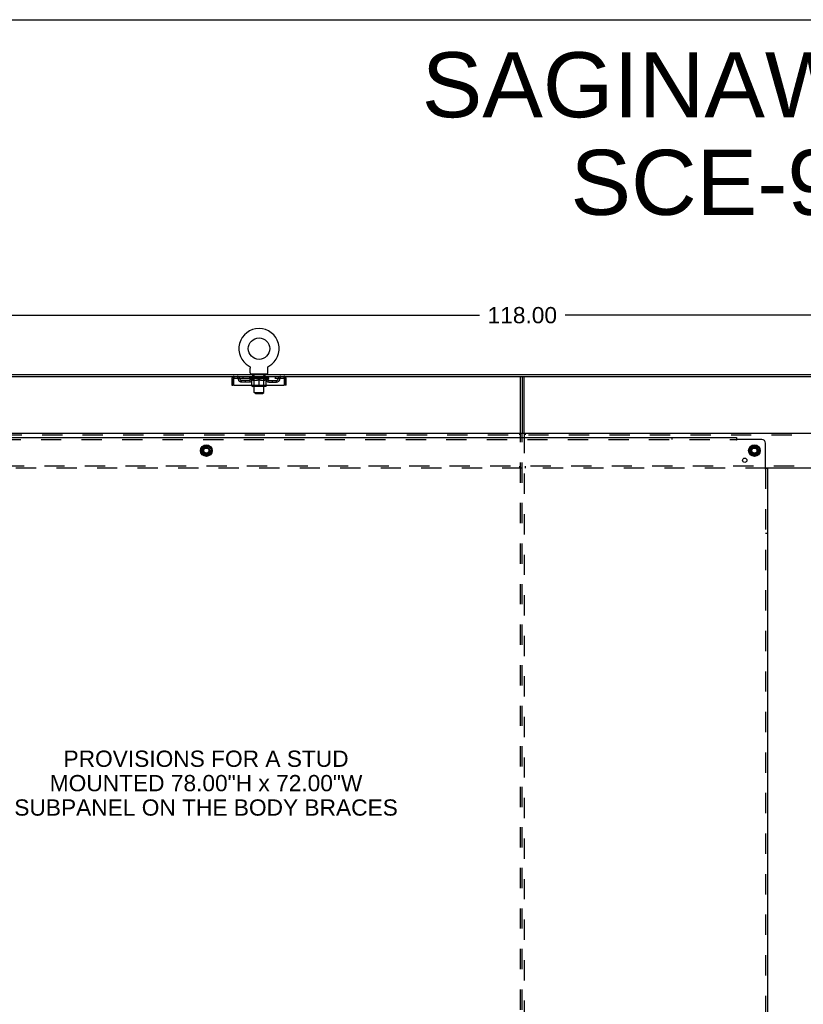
# Model space of a CAD drawing. Header units: inches. Extents: x 0 to 236, y 0 to 153.
# Tile 10 of 14: x 103 to 153, y 90 to 153. Entities that reach past the tile are written whole.
import ezdxf

# ---------------------------------------------------------------- set-up
doc = ezdxf.new("R2010")
doc.units = ezdxf.units.IN
doc.header["$LTSCALE"] = 12.986111
doc.header["$MEASUREMENT"] = 0
doc.linetypes.add('DOT', pattern=[0.2, 0.1, -0.1])
doc.linetypes.add('HIDDEN', pattern=[0.2, 0.1, -0.1])
doc.layers.get('0').update_dxf_attribs({"linetype": 'CONTINUOUS'})
for name, color, linetype in [('DEFAULT_2', 8, 'HIDDEN'), ('DIMENSIONS', 7, 'CONTINUOUS'), ('SUBPANELS', 7, 'CONTINUOUS')]:
    doc.layers.add(name, color=color, linetype=linetype)
doc.styles.get("Standard").update_dxf_attribs({"font": 'arial.ttf'})
doc.dimstyles.new('DIMSTYLE_1', dxfattribs={"dimtxt": 1.041667, "dimasz": 1.388889, "dimexe": 0.09, "dimexo": 0.07, "dimgap": 0.0375, "dimtad": 0, "dimtih": 1, "dimtoh": 1, "dimzin": 4, "dimdsep": 46, "dimtxsty": 'Standard', "dimblk": '_FILLED', "dimblk1": '_FILLED', "dimblk2": '_FILLED', "dimcen": 0.09, "dimadec": 3, "dimazin": 1, "dimtfac": 1, "dimtdec": 3, "dimtofl": 0, "dimtmove": 0, "dimatfit": 3, "dimldrblk": '_FILLED', "dimfxl": 0, "dimtolj": 1, "dimtzin": 4, "dimarcsym": 0})

# ---------------------------------------------------------------- blocks, each defined once
blk = doc.blocks.new('_FILLED')
at = {"color": 0, "linetype": 'ByBlock'}
blk.add_solid([(0, 0), (-1, 0.2), (-1, -0.2)], dxfattribs=at)
blk = doc.blocks.new('*D2')
at = {"layer": 'DIMENSIONS', "color": 2, "linetype": 'Continuous'}
for p, q in [((76.169, 130.894), (76.169, 135.1)), ((194.169, 130.894), (194.169, 135.1)), ((76.169, 133.85), (132.424, 133.85)), ((194.169, 133.85), (137.915, 133.85))]:
    blk.add_line(p, q, dxfattribs=at)
at = {"layer": 'DIMENSIONS', "color": 2, "linetype": 'Continuous', "xscale": 1.3888888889, "yscale": 1.3888888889, "zscale": 1.3888888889, "rotation": 180}
blk.add_blockref('_FILLED', (76.169, 133.85), dxfattribs=at)
at = {"layer": 'DIMENSIONS', "color": 2, "linetype": 'Continuous', "xscale": 1.3888888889, "yscale": 1.3888888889, "zscale": 1.3888888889}
blk.add_blockref('_FILLED', (194.169, 133.85), dxfattribs=at)
at = {"layer": 'DIMENSIONS', "color": 2, "linetype": 'Continuous', "insert": (135.169, 134.371), "char_height": 1.0417, "width": 4.44935, "attachment_point": 2, "line_spacing_factor": 0.9}
blk.add_mtext('118.00', dxfattribs=at)

msp = doc.modelspace()

# ---------------------------------------------------------------- linework, layer by layer
at = {"color": 7, "linetype": 'Continuous'}
for p, q in [((0, 152.778), (236.111, 152.778)), ((117.659, 130.585), (117.659, 130.585)), ((117.659, 130.585), (117.664, 130.583)), ((117.662, 130.584), (117.66, 130.585)), ((117.664, 130.583), (117.668, 130.58)), ((117.668, 130.58), (117.672, 130.577)), ((117.672, 130.577), (117.676, 130.574)), ((117.676, 130.574), (117.68, 130.571)), ((117.68, 130.571), (117.684, 130.568)), ((118.905, 130.568), (118.909, 130.571)), ((118.909, 130.571), (118.913, 130.574)), ((118.913, 130.574), (118.917, 130.577)), ((118.917, 130.577), (118.921, 130.58)), ((118.921, 130.58), (118.925, 130.583)), ((118.921, 130.58), (118.922, 130.581)), ((118.925, 130.583), (118.93, 130.585)), ((118.929, 130.585), (118.927, 130.584)), ((76.232, 130.047), (194.107, 130.047)), ((117.684, 130.568), (117.688, 130.564)), ((117.687, 130.564), (117.691, 130.561)), ((117.691, 130.561), (117.695, 130.557)), ((117.695, 130.557), (117.698, 130.553)), ((117.698, 130.553), (117.701, 130.549)), ((117.701, 130.549), (117.704, 130.545)), ((117.704, 130.545), (117.707, 130.541)), ((117.707, 130.541), (117.71, 130.537)), ((117.71, 130.537), (117.713, 130.532)), ((117.713, 130.533), (117.715, 130.528)), ((117.715, 130.528), (117.717, 130.523)), ((117.717, 130.524), (117.72, 130.519)), ((117.72, 130.519), (117.722, 130.514)), ((117.721, 130.514), (117.723, 130.509)), ((117.723, 130.51), (117.725, 130.505)), ((117.725, 130.505), (117.726, 130.5)), ((117.726, 130.5), (117.728, 130.495)), ((117.728, 130.495), (117.729, 130.49)), ((117.729, 130.49), (117.73, 130.485)), ((117.73, 130.485), (117.731, 130.48)), ((117.731, 130.48), (117.731, 130.475)), ((117.732, 130.465), (117.732, 130.46)), ((117.732, 130.146), (117.732, 130.46)), ((117.794, 130.077), (117.794, 130.047)), ((118.794, 130.077), (117.794, 130.077)), ((118.794, 130.077), (118.794, 130.047)), ((118.857, 130.47), (118.858, 130.475)), ((118.857, 130.146), (118.857, 130.46)), ((118.858, 130.48), (118.859, 130.485)), ((118.858, 130.475), (118.858, 130.48)), ((118.859, 130.485), (118.86, 130.49)), ((118.86, 130.49), (118.861, 130.495)), ((118.861, 130.495), (118.863, 130.5)), ((118.862, 130.5), (118.864, 130.505)), ((118.864, 130.505), (118.866, 130.51)), ((118.866, 130.509), (118.867, 130.514)), ((118.867, 130.514), (118.869, 130.519)), ((118.869, 130.519), (118.872, 130.524)), ((118.872, 130.523), (118.874, 130.528)), ((118.874, 130.528), (118.876, 130.533)), ((118.876, 130.532), (118.879, 130.537)), ((118.879, 130.537), (118.882, 130.541)), ((118.882, 130.541), (118.885, 130.545)), ((118.885, 130.545), (118.888, 130.549)), ((118.888, 130.549), (118.891, 130.553)), ((118.891, 130.553), (118.894, 130.557)), ((118.894, 130.557), (118.898, 130.561)), ((118.898, 130.561), (118.901, 130.564)), ((118.901, 130.564), (118.905, 130.568)), ((76.169, 129.922), (194.169, 129.922)), ((116.544, 129.755), (116.648, 129.755)), ((116.544, 129.36), (116.648, 129.36)), ((116.648, 129.755), (116.648, 129.36)), ((117.831, 129.318), (117.831, 129.36)), ((118.294, 129.281), (118.294, 129.36)), ((118.758, 129.318), (118.758, 129.36)), ((119.94, 129.36), (119.94, 129.755)), ((120.044, 129.755), (119.94, 129.755)), ((120.044, 129.36), (119.94, 129.36)), ((135.169, 129.922), (135.169, 126.297)), ((118.721, 129.281), (117.868, 129.281)), ((117.994, 128.896), (117.994, 129.281)), ((118.063, 128.827), (117.994, 128.896)), ((117.994, 128.896), (118.594, 128.896)), ((118.063, 128.827), (118.525, 128.827)), ((118.525, 128.827), (118.594, 128.896)), ((118.594, 128.896), (118.594, 129.281)), ((78.419, 126.297), (191.544, 126.297)), ((114.642, 125.327), (114.642, 125.018)), ((114.647, 125.335), (114.914, 125.49)), ((114.914, 124.855), (114.647, 125.009)), ((114.924, 125.49), (115.192, 125.335)), ((115.192, 125.009), (114.924, 124.855)), ((115.197, 125.327), (115.197, 125.018)), ((149.767, 125.327), (149.767, 125.018)), ((149.772, 125.335), (150.039, 125.49)), ((150.039, 124.855), (149.772, 125.009)), ((150.049, 125.49), (150.317, 125.335)), ((150.317, 125.009), (150.049, 124.855)), ((150.322, 125.327), (150.322, 125.018)), ((157.446, 124.047), (150.768, 124.047))]:
    msp.add_line(p, q, dxfattribs=at)
at = {"color": 3, "linetype": 'Continuous'}
for p, q in [((116.544, 129.755), (116.544, 129.36)), ((116.678, 129.36), (116.678, 129.755)), ((116.678, 129.36), (119.91, 129.36)), ((119.91, 129.755), (119.91, 129.36)), ((120.044, 129.36), (120.044, 129.755)), ((135.044, 126.297), (135.044, 129.922)), ((135.294, 126.297), (135.294, 129.922))]:
    msp.add_line(p, q, dxfattribs=at)
at = {"color": 7, "linetype": 'Continuous'}
for points in [[(117.731, 130.475), (117.732, 130.47), (117.732, 130.465)], [(118.857, 130.46), (118.857, 130.465), (118.857, 130.47)], [(118.857, 130.46), (118.857, 130.465), (118.857, 130.47)]]:
    msp.add_lwpolyline(points, dxfattribs=at)
at = {"color": 3, "linetype": 'Continuous'}
for points in [[(116.678, 129.755), (116.681, 129.774), (116.683, 129.792), (116.686, 129.81), (116.688, 129.828), (116.69, 129.844), (116.693, 129.859), (116.695, 129.873), (116.697, 129.886), (116.7, 129.897), (116.702, 129.906), (116.704, 129.913), (116.707, 129.918), (116.709, 129.921), (116.711, 129.922)], [(119.877, 129.922), (119.88, 129.921), (119.882, 129.918), (119.885, 129.913), (119.887, 129.906), (119.889, 129.897), (119.892, 129.886), (119.894, 129.873), (119.896, 129.859), (119.899, 129.844), (119.901, 129.828), (119.903, 129.81), (119.906, 129.792), (119.908, 129.774), (119.91, 129.755)]]:
    msp.add_lwpolyline(points, dxfattribs=at)
at = {"color": 7, "linetype": 'Continuous'}
for centre, radius in [((118.294, 131.705), 0.688), ((114.919, 125.172), 0.372), ((114.919, 125.172), 0.356), ((150.044, 125.172), 0.372), ((150.044, 125.172), 0.356), ((114.919, 125.172), 0.204), ((114.919, 125.172), 0.183), ((114.919, 125.172), 0.183), ((150.044, 125.172), 0.204), ((150.044, 125.172), 0.183), ((150.044, 125.172), 0.183)]:
    msp.add_circle(centre, radius, dxfattribs=at)
for centre, radius, start, end in [((118.294, 131.705), 1.288, 299.50527, 240.49473), ((117.801, 130.146), 0.069, 180, 265), ((118.788, 130.146), 0.069, 275, 360), ((116.711, 129.755), 0.063, 114.01843, 180), ((117.868, 129.318), 0.0371, 180, 270), ((118.721, 129.318), 0.0371, 270, 360), ((119.877, 129.755), 0.063, 0, 65.98157), ((114.652, 125.327), 0.01, 120.01085, 179.98765), ((114.652, 125.018), 0.01, 180.01128, 239.98796), ((114.919, 125.481), 0.01, 60, 119.98732), ((115.187, 125.327), 0.01, 0, 60), ((115.187, 125.018), 0.01, 300, 360), ((149.777, 125.327), 0.01, 120.01085, 179.98765), ((149.777, 125.018), 0.01, 180.01128, 239.98796), ((150.044, 125.481), 0.01, 60, 119.98732), ((150.312, 125.327), 0.01, 0, 60), ((150.312, 125.018), 0.01, 300, 360), ((114.919, 124.863), 0.01, 240.01171, 300), ((150.044, 124.863), 0.01, 240.01171, 300)]:
    msp.add_arc(centre, radius, start, end, dxfattribs=at)
at = {"color": 3, "linetype": 'Continuous'}
for centre, start, end in [((116.711, 129.755), 90, 180), ((119.877, 129.755), 0, 90)]:
    msp.add_arc(centre, 0.167, start, end, dxfattribs=at)
at = {"layer": 'DEFAULT_2', "color": 8, "linetype": 'HIDDEN'}
for p, q in [((117.667, 130.581), (117.668, 130.58)), ((118.93, 130.585), (118.93, 130.585)), ((117.891, 129.922), (117.891, 130.077)), ((117.929, 129.987), (117.929, 130.067)), ((117.999, 129.977), (117.939, 129.977)), ((117.994, 129.281), (117.994, 129.967)), ((118.649, 129.977), (118.59, 129.977)), ((118.594, 129.281), (118.594, 129.967)), ((118.659, 129.987), (118.659, 130.067)), ((118.697, 129.922), (118.697, 130.077)), ((116.711, 129.818), (116.711, 129.922)), ((116.711, 129.818), (119.877, 129.818)), ((117.18, 129.567), (117.18, 129.671)), ((117.663, 129.671), (117.18, 129.671)), ((117.663, 129.567), (117.18, 129.567)), ((117.263, 129.922), (117.263, 129.818)), ((117.43, 129.567), (117.43, 129.671)), ((117.661, 129.793), (117.661, 129.839)), ((117.821, 129.681), (117.661, 129.793)), ((118.928, 129.793), (117.661, 129.793)), ((117.671, 129.833), (117.671, 129.839)), ((117.679, 129.829), (117.679, 129.833)), ((117.679, 129.829), (118.909, 129.829)), ((117.688, 129.829), (117.688, 129.833)), ((117.689, 129.829), (117.689, 129.833)), ((117.699, 129.833), (117.699, 129.839)), ((117.716, 129.829), (117.716, 129.833)), ((117.718, 129.829), (117.718, 129.833)), ((117.746, 129.833), (117.746, 129.839)), ((117.761, 129.829), (117.761, 129.833)), ((117.763, 129.829), (117.763, 129.833)), ((117.968, 129.832), (117.766, 129.832)), ((117.809, 129.833), (117.809, 129.839)), ((117.811, 129.829), (117.811, 129.832)), ((117.811, 129.829), (117.811, 129.832)), ((117.814, 129.829), (117.814, 129.832)), ((117.821, 129.681), (117.831, 129.681)), ((117.822, 129.829), (117.822, 129.833)), ((117.822, 129.829), (117.822, 129.832)), ((117.825, 129.829), (117.825, 129.833)), ((117.828, 129.829), (117.828, 129.833)), ((117.831, 129.36), (117.831, 129.724)), ((117.831, 129.723), (117.855, 129.714)), ((117.833, 129.829), (117.833, 129.832)), ((117.847, 129.829), (117.847, 129.832)), ((117.857, 129.818), (117.857, 129.922)), ((117.865, 129.829), (117.865, 129.832)), ((117.866, 129.829), (117.866, 129.835)), ((117.886, 129.829), (117.886, 129.832)), ((117.886, 129.829), (117.886, 129.832)), ((117.887, 129.833), (117.887, 129.839)), ((117.897, 129.829), (117.897, 129.833)), ((117.901, 129.829), (117.901, 129.833)), ((117.911, 129.829), (117.911, 129.832)), ((117.922, 129.829), (117.922, 129.836)), ((117.937, 129.829), (117.937, 129.832)), ((117.94, 129.829), (117.94, 129.832)), ((117.982, 129.321), (117.942, 129.281)), ((117.968, 129.829), (117.968, 129.832)), ((118.035, 129.832), (117.973, 129.832)), ((117.973, 129.681), (118.153, 129.681)), ((117.978, 129.833), (117.978, 129.839)), ((117.982, 129.321), (117.982, 129.789)), ((117.994, 129.321), (117.982, 129.321)), ((117.982, 129.321), (118.607, 129.321)), ((117.985, 129.829), (117.985, 129.833)), ((117.989, 129.829), (117.989, 129.833)), ((117.995, 129.829), (117.995, 129.838)), ((117.999, 129.829), (117.999, 129.832)), ((118.01, 129.829), (118.01, 129.832)), ((118.035, 129.829), (118.035, 129.832)), ((118.109, 129.832), (118.05, 129.832)), ((118.071, 129.829), (118.071, 129.832)), ((118.078, 129.833), (118.078, 129.839)), ((118.082, 129.829), (118.082, 129.833)), ((118.084, 129.829), (118.084, 129.839)), ((118.087, 129.829), (118.087, 129.833)), ((118.094, 129.829), (118.094, 129.833)), ((118.109, 129.829), (118.109, 129.832)), ((118.19, 129.832), (118.135, 129.832)), ((118.149, 129.829), (118.149, 129.832)), ((118.18, 129.832), (118.258, 129.837)), ((118.185, 129.833), (118.185, 129.839)), ((118.185, 129.833), (118.185, 129.839)), ((118.185, 129.839), (118.185, 129.839)), ((118.185, 129.829), (118.185, 129.833)), ((118.189, 129.829), (118.189, 129.833)), ((118.19, 129.829), (118.19, 129.833)), ((118.19, 129.829), (118.19, 129.832)), ((118.225, 129.832), (118.29, 129.832)), ((118.231, 129.829), (118.231, 129.832)), ((118.236, 129.832), (118.236, 129.836)), ((118.258, 129.832), (118.258, 129.837)), ((118.274, 129.829), (118.274, 129.832)), ((118.292, 129.833), (118.292, 129.833)), ((118.292, 129.829), (118.292, 129.833)), ((118.292, 129.829), (118.292, 129.833)), ((118.294, 129.833), (118.294, 129.839)), ((118.294, 129.839), (118.409, 129.832)), ((118.294, 129.36), (118.294, 129.725)), ((118.297, 129.829), (118.297, 129.833)), ((118.297, 129.829), (118.297, 129.833)), ((118.297, 129.833), (118.297, 129.833)), ((118.315, 129.829), (118.315, 129.832)), ((118.315, 129.832), (118.364, 129.832)), ((118.358, 129.829), (118.358, 129.832)), ((118.399, 129.829), (118.399, 129.833)), ((118.399, 129.829), (118.399, 129.832)), ((118.399, 129.832), (118.453, 129.832)), ((118.4, 129.829), (118.4, 129.833)), ((118.404, 129.833), (118.404, 129.839)), ((118.404, 129.833), (118.404, 129.839)), ((118.404, 129.839), (118.404, 129.839)), ((118.404, 129.829), (118.404, 129.833)), ((118.436, 129.681), (118.616, 129.681)), ((118.44, 129.829), (118.44, 129.832)), ((118.479, 129.829), (118.479, 129.832)), ((118.48, 129.832), (118.539, 129.832)), ((118.495, 129.829), (118.495, 129.833)), ((118.502, 129.829), (118.502, 129.833)), ((118.505, 129.829), (118.505, 129.839)), ((118.507, 129.829), (118.507, 129.833)), ((118.511, 129.833), (118.511, 129.839)), ((118.518, 129.829), (118.518, 129.832)), ((118.554, 129.829), (118.554, 129.832)), ((118.554, 129.832), (118.616, 129.832)), ((118.579, 129.829), (118.579, 129.832)), ((118.589, 129.829), (118.589, 129.832)), ((118.594, 129.829), (118.594, 129.838)), ((118.607, 129.321), (118.594, 129.321)), ((118.6, 129.829), (118.6, 129.833)), ((118.604, 129.829), (118.604, 129.833)), ((118.607, 129.321), (118.607, 129.789)), ((118.607, 129.321), (118.647, 129.281)), ((118.611, 129.833), (118.611, 129.839)), ((118.621, 129.829), (118.621, 129.832)), ((118.621, 129.832), (118.823, 129.832)), ((118.649, 129.829), (118.649, 129.832)), ((118.652, 129.829), (118.652, 129.832)), ((118.667, 129.829), (118.667, 129.836)), ((118.678, 129.829), (118.678, 129.832)), ((118.688, 129.829), (118.688, 129.833)), ((118.692, 129.829), (118.692, 129.833)), ((118.702, 129.833), (118.702, 129.839)), ((118.703, 129.829), (118.703, 129.832)), ((118.703, 129.829), (118.703, 129.832)), ((118.723, 129.829), (118.723, 129.835)), ((118.724, 129.829), (118.724, 129.832)), ((118.732, 129.818), (118.732, 129.922)), ((118.742, 129.829), (118.742, 129.832)), ((118.756, 129.829), (118.756, 129.832)), ((118.758, 129.36), (118.758, 129.724)), ((118.758, 129.681), (118.768, 129.681)), ((118.761, 129.829), (118.761, 129.833)), ((118.764, 129.829), (118.764, 129.833)), ((118.767, 129.829), (118.767, 129.833)), ((118.767, 129.829), (118.767, 129.832)), ((118.768, 129.681), (118.928, 129.793)), ((118.774, 129.829), (118.774, 129.832)), ((118.777, 129.829), (118.777, 129.832)), ((118.778, 129.829), (118.778, 129.832)), ((118.78, 129.833), (118.78, 129.839)), ((118.826, 129.829), (118.826, 129.833)), ((118.828, 129.829), (118.828, 129.833)), ((118.843, 129.833), (118.843, 129.839)), ((118.871, 129.829), (118.871, 129.833)), ((118.873, 129.829), (118.873, 129.833)), ((118.89, 129.833), (118.89, 129.839)), ((118.9, 129.829), (118.9, 129.833)), ((118.901, 129.829), (118.901, 129.833)), ((118.909, 129.829), (118.909, 129.833)), ((118.918, 129.833), (118.918, 129.839)), ((118.926, 129.671), (119.409, 129.671)), ((118.926, 129.567), (119.409, 129.567)), ((118.928, 129.793), (118.928, 129.839)), ((119.159, 129.567), (119.159, 129.671)), ((119.326, 129.922), (119.326, 129.818)), ((119.409, 129.567), (119.409, 129.671)), ((119.877, 129.922), (119.877, 129.818)), ((78.419, 126.172), (191.544, 126.172)), ((134.982, 126.297), (134.982, 126.172)), ((135.044, 47.797), (135.044, 126.297)), ((135.169, 47.797), (135.169, 126.297)), ((135.294, 126.297), (135.294, 47.797)), ((135.357, 126.297), (135.357, 126.172)), ((191.544, 124.172), (78.419, 124.172)), ((150.768, 124.047), (79.071, 124.047)), ((134.982, 124.172), (134.982, 124.047)), ((135.357, 124.172), (135.357, 124.047))]:
    msp.add_line(p, q, dxfattribs=at)
for points in [[(116.678, 129.755), (116.681, 129.762), (116.683, 129.769), (116.686, 129.776), (116.688, 129.783), (116.69, 129.789), (116.693, 129.795), (116.695, 129.8), (116.697, 129.804), (116.7, 129.809), (116.702, 129.812), (116.704, 129.815), (116.707, 129.817), (116.709, 129.818), (116.711, 129.818)], [(117.981, 129.681), (117.956, 129.686), (117.931, 129.691), (117.907, 129.698), (117.882, 129.706), (117.857, 129.714), (117.831, 129.724)], [(117.855, 129.714), (117.88, 129.705), (117.903, 129.698), (117.927, 129.691), (117.95, 129.686), (117.973, 129.681)], [(118.294, 129.725), (118.268, 129.715), (118.243, 129.706), (118.218, 129.698), (118.193, 129.691), (118.168, 129.685), (118.143, 129.681)], [(118.153, 129.681), (118.176, 129.686), (118.2, 129.691), (118.223, 129.698), (118.247, 129.705), (118.27, 129.714), (118.294, 129.723)], [(118.445, 129.681), (118.421, 129.686), (118.396, 129.691), (118.371, 129.698), (118.346, 129.706), (118.32, 129.715), (118.294, 129.725)], [(118.294, 129.723), (118.319, 129.714), (118.343, 129.705), (118.366, 129.698), (118.39, 129.691), (118.413, 129.686), (118.436, 129.681)], [(118.758, 129.724), (118.732, 129.714), (118.707, 129.705), (118.682, 129.698), (118.657, 129.691), (118.633, 129.685), (118.608, 129.681)], [(118.616, 129.681), (118.639, 129.686), (118.663, 129.691), (118.686, 129.698), (118.71, 129.705)], [(118.71, 129.705), (118.734, 129.714), (118.758, 129.723)], [(119.877, 129.818), (119.88, 129.818), (119.882, 129.817), (119.885, 129.815), (119.887, 129.812), (119.889, 129.809), (119.892, 129.804), (119.894, 129.8), (119.896, 129.795), (119.899, 129.789), (119.901, 129.783), (119.903, 129.776), (119.906, 129.769), (119.908, 129.762), (119.91, 129.755)]]:
    msp.add_lwpolyline(points, dxfattribs=at)
for centre, radius in [((114.919, 125.172), 0.318), ((114.919, 125.172), 0.166), ((150.044, 125.172), 0.318), ((150.044, 125.172), 0.166)]:
    msp.add_circle(centre, radius, dxfattribs=at)
at = {"layer": 'DEFAULT_2', "color": 8, "linetype": 'DOT'}
for centre in [(114.919, 125.172), (150.044, 125.172)]:
    msp.add_circle(centre, 0.17, dxfattribs=at)
at = {"layer": 'DEFAULT_2', "color": 8, "linetype": 'HIDDEN'}
for centre, radius, start, end in [((117.801, 130.146), 0.069, 265, 270), ((117.919, 130.067), 0.01, 0, 90), ((117.939, 129.987), 0.01, 180, 270), ((117.984, 129.967), 0.01, 0, 90), ((118.604, 129.967), 0.01, 90, 180), ((118.649, 129.987), 0.01, 270, 360), ((118.669, 130.067), 0.01, 90, 180), ((118.788, 130.146), 0.069, 270, 275), ((116.711, 129.755), 0.063, 90, 114.01843), ((116.891, 129.755), 0.167, 8.07163, 90), ((116.891, 129.756), 0.0625, 7.98631, 90), ((117.18, 129.796), 0.229, 187.98631, 270), ((117.18, 129.796), 0.125, 188.07163, 270), ((117.663, 129.796), 0.125, 270, 351.92837), ((117.663, 129.796), 0.229, 270, 352.01369), ((117.952, 129.755), 0.167, 90, 171.92837), ((117.952, 129.756), 0.0625, 90, 172.01369), ((117.942, 129.789), 0.0398, 0, 90), ((118.647, 129.789), 0.0398, 90, 180), ((118.637, 129.755), 0.167, 8.07163, 90), ((118.637, 129.756), 0.0625, 7.98631, 90), ((118.926, 129.796), 0.229, 187.98631, 270), ((118.926, 129.796), 0.125, 188.07163, 270), ((119.409, 129.796), 0.125, 270, 351.92837), ((119.409, 129.796), 0.229, 270, 352.01369), ((119.698, 129.755), 0.167, 90, 171.92837), ((119.698, 129.756), 0.0625, 90, 172.01369), ((119.877, 129.755), 0.063, 65.98157, 90)]:
    msp.add_arc(centre, radius, start, end, dxfattribs=at)
for centre, major_axis, ratio, start_param, end_param in [((118.294, 129.839), (0.633, 0.007), 0.05963, 2.96643, 3.140963), ((117.641, 129.827), (0.198, 0), 0.060556, 0.430652, 1.470503), ((118.294, 129.839), (0.633, 0), 0.060556, -3.141593, -2.96706), ((117.641, 129.821), (0.198, 0.002), 0.05963, 1.376596, 1.469874), ((118.294, 129.839), (0.633, 0.013), 0.05688, 2.791345, 2.965878), ((117.617, 129.827), (0.198, 0.002), 0.05963, 0.25549, 1.295341), ((117.686, 129.827), (0.198, -0.002), 0.05963, 0.605815, 1.645666), ((118.294, 129.839), (0.633, -0.007), 0.05963, -2.96643, -2.791898), ((117.686, 129.821), (0.198, 0), 0.060556, 1.551758, 1.645036), ((117.617, 129.821), (0.198, 0.004), 0.05688, 1.20151, 1.294789), ((117.687, 129.823), (0.164, 0.002), 0.05963, 1.065228, 1.614276), ((117.667, 129.823), (0.164, 0.003), 0.05688, 0.890143, 1.43919), ((117.725, 129.823), (0.164, 0), 0.060556, 1.240391, 1.789438), ((118.294, 129.839), (0.633, 0.019), 0.052395, 2.616403, 2.790936), ((117.613, 129.827), (0.198, 0.004), 0.05688, 0.080405, 1.120256), ((117.748, 129.827), (0.198, -0.004), 0.05688, 0.7809, 1.820751), ((118.294, 129.839), (0.633, -0.013), 0.05688, -2.791345, -2.616812), ((117.748, 129.821), (0.198, -0.002), 0.05963, 1.72692, 1.820198), ((117.613, 129.821), (0.198, 0.006), 0.052395, 1.026568, 1.119847), ((117.666, 129.823), (0.164, 0.005), 0.052395, 0.715201, 1.264248), ((117.78, 129.823), (0.164, -0.002), 0.05963, 1.415553, 1.9646), ((118.294, 129.839), (0.633, 0.025), 0.046319, 2.441654, 2.616187), ((117.827, 129.827), (0.198, -0.006), 0.052395, 0.955842, 1.995693), ((117.63, 129.827), (0.198, 0.006), 0.052395, -0.094537, 0.945314), ((118.294, 129.839), (0.633, -0.019), 0.052395, -2.616403, -2.44187), ((117.827, 129.821), (0.198, -0.004), 0.05688, 1.902006, 1.995284), ((117.63, 129.821), (0.198, 0.008), 0.046319, 0.851819, 0.945098), ((117.685, 129.823), (0.164, 0.006), 0.046319, 0.540452, 1.089499), ((117.852, 129.823), (0.164, -0.003), 0.05688, 1.590638, 2.139686), ((118.294, 129.839), (0.633, 0.029), 0.038841, 2.267123, 2.441656), ((117.921, 129.827), (0.198, -0.008), 0.046319, 1.130591, 2.170442), ((118.294, 129.839), (0.633, -0.025), 0.046319, -2.441654, -2.267121), ((117.667, 129.827), (0.198, 0.008), 0.046319, -0.269286, 0.770565), ((117.921, 129.821), (0.198, -0.006), 0.052395, 2.076947, 2.170226), ((117.667, 129.821), (0.198, 0.009), 0.038841, 0.677289, 0.770567), ((117.722, 129.823), (0.164, 0.008), 0.038841, 0.365921, 0.914969), ((117.936, 129.823), (0.164, -0.005), 0.052395, 1.76558, 2.314627), ((118.294, 129.839), (0.633, 0.033), 0.030195, 2.09281, 2.267343), ((118.026, 129.827), (0.198, -0.009), 0.038841, 1.305122, 2.344973), ((118.294, 129.839), (0.633, -0.029), 0.038841, -2.267123, -2.092591), ((117.724, 129.827), (0.198, 0.009), 0.038841, -0.443817, 0.596034), ((118.026, 129.821), (0.198, -0.008), 0.046319, 2.251696, 2.344975), ((117.724, 129.821), (0.198, 0.01), 0.030195, 0.502975, 0.596254), ((117.776, 129.823), (0.164, 0.009), 0.030195, 0.191608, 0.740655), ((118.032, 129.823), (0.164, -0.006), 0.046319, 1.940329, 2.489376), ((117.797, 129.827), (0.198, 0.01), 0.030195, 5.665055, 6.704906), ((118.294, 129.839), (0.633, 0.036), 0.020645, 8.201872, 8.376405), ((118.139, 129.827), (0.198, -0.01), 0.030195, 1.479435, 2.519286), ((118.294, 129.839), (0.633, -0.033), 0.030195, -2.09281, -1.918277), ((118.139, 129.821), (0.198, -0.009), 0.038841, 2.426227, 2.519505), ((117.797, 129.821), (0.198, 0.011), 0.020645, 0.328852, 0.422131), ((117.846, 129.823), (0.164, 0.009), 0.020645, 6.30067, 6.849717), ((118.135, 129.823), (0.164, -0.008), 0.038841, 2.11486, 2.663907), ((117.886, 129.827), (0.198, 0.011), 0.020645, -0.792253, 0.247598), ((118.294, 129.839), (0.633, 0.038), 0.010478, 1.744704, 1.919237), ((118.256, 129.827), (0.198, -0.011), 0.020645, 1.653558, 2.693409), ((118.294, 129.839), (0.633, -0.036), 0.020645, -1.918687, -1.744154), ((118.256, 129.821), (0.198, -0.01), 0.030195, 2.60054, 2.693819), ((117.886, 129.821), (0.198, 0.012), 0.010478, 0.154869, 0.248148), ((117.93, 129.823), (0.164, 0.01), 0.010478, 6.126688, 6.675735), ((118.243, 129.823), (0.164, -0.009), 0.030195, 2.289173, 2.83822), ((117.987, 129.827), (0.198, 0.012), 0.010478, -0.966236, -0.000846), ((118.375, 129.827), (0.198, -0.012), 0.010478, 1.827541, 2.867392), ((118.294, 129.839), (0.633, -0.038), 0.010478, -1.744704, -1.570171), ((118.375, 129.821), (0.198, -0.011), 0.020645, 2.774664, 2.867942), ((118.353, 129.823), (0.164, -0.009), 0.020645, 2.463296, 3.012344), ((118.214, 129.827), (0.198, 0.012), 0.010478, 0.274201, 1.314052), ((118.128, 129.823), (0.164, 0.01), 0.010478, -0.000298, 0.504314), ((118.097, 129.821), (0.198, 0.012), 0.010478, 0.192946, 0.399283), ((118.294, 129.839), (0.633, 0.038), 0.010478, -1.578586, -1.396888), ((118.492, 129.821), (0.198, -0.012), 0.010478, 2.948646, 3.041925), ((118.461, 129.823), (0.164, -0.01), 0.010478, 2.637279, 3.142076), ((118.333, 129.827), (0.198, 0.011), 0.020645, 0.448184, 1.488034), ((118.236, 129.823), (0.164, 0.009), 0.020645, 0.129249, 0.678296), ((118.214, 129.821), (0.198, 0.011), 0.020645, 0.273651, 0.366929), ((118.294, 129.839), (0.633, 0.036), 0.020645, -1.397439, -1.222906), ((118.602, 129.827), (0.198, -0.012), 0.010478, -3.140747, -2.175357), ((118.294, 129.839), (0.633, -0.038), 0.010478, 1.222355, 1.396888), ((118.45, 129.827), (0.198, 0.01), 0.030195, 0.622307, 1.662158), ((118.346, 129.823), (0.164, 0.009), 0.030195, 0.303372, 0.852419), ((118.659, 129.823), (0.164, -0.01), 0.010478, 2.749043, 3.29809), ((118.703, 129.827), (0.198, -0.011), 0.020645, 2.893995, 3.933846), ((118.333, 129.821), (0.198, 0.01), 0.030195, 0.447774, 0.541052), ((118.703, 129.821), (0.198, -0.012), 0.010478, 2.893445, 2.986723), ((118.294, 129.839), (0.633, 0.033), 0.030195, -1.223315, -1.048783), ((118.294, 129.839), (0.633, -0.036), 0.020645, 1.048373, 1.222906), ((118.563, 129.827), (0.198, 0.009), 0.038841, 0.79662, 1.836471), ((118.454, 129.823), (0.164, 0.008), 0.038841, 0.477686, 1.026733), ((118.743, 129.823), (0.164, -0.009), 0.020645, 2.57506, 3.124108), ((118.792, 129.827), (0.198, -0.01), 0.030195, 2.719872, 3.759723), ((118.668, 129.827), (0.198, 0.008), 0.046319, 0.971151, 2.011002), ((118.45, 129.821), (0.198, 0.009), 0.038841, 0.622087, 0.715366), ((118.792, 129.821), (0.198, -0.011), 0.020645, 2.719462, 2.812741), ((118.294, 129.839), (0.633, 0.029), 0.038841, -1.049002, -0.874469), ((118.294, 129.839), (0.633, -0.033), 0.030195, 0.87425, 1.048783), ((118.557, 129.823), (0.164, 0.006), 0.046319, 0.652216, 1.201263), ((118.762, 129.827), (0.198, 0.006), 0.052395, 1.1459, 2.185751), ((118.813, 129.823), (0.164, -0.009), 0.030195, 2.400937, 2.949985), ((118.865, 129.827), (0.198, -0.009), 0.038841, 2.545558, 3.585409), ((118.653, 129.823), (0.164, 0.005), 0.052395, 0.826965, 1.376012), ((118.563, 129.821), (0.198, 0.008), 0.046319, 0.796618, 0.889896), ((118.865, 129.821), (0.198, -0.01), 0.030195, 2.545339, 2.638617), ((118.841, 129.827), (0.198, 0.004), 0.05688, 1.320842, 2.360692), ((118.294, 129.839), (0.633, 0.025), 0.046319, -0.874471, -0.699939), ((118.294, 129.839), (0.633, -0.029), 0.038841, 0.699936, 0.874469), ((118.922, 129.827), (0.198, -0.008), 0.046319, 2.371028, 3.410879), ((118.867, 129.823), (0.164, -0.008), 0.038841, 2.226624, 2.775671), ((118.903, 129.827), (0.198, 0.002), 0.05963, 1.495927, 2.535778), ((118.737, 129.823), (0.164, 0.003), 0.05688, 1.001907, 1.550954), ((118.959, 129.827), (0.198, -0.006), 0.052395, 2.196279, 3.23613), ((118.904, 129.823), (0.164, -0.006), 0.046319, 2.052093, 2.601141), ((118.668, 129.821), (0.198, 0.006), 0.052395, 0.971367, 1.064645), ((118.922, 129.821), (0.198, -0.009), 0.038841, 2.371026, 2.464304), ((118.948, 129.827), (0.198, 0), 0.060556, 1.671089, 2.71094), ((118.976, 129.827), (0.198, -0.004), 0.05688, 2.021337, 3.061188), ((118.294, 129.839), (0.633, 0.019), 0.052395, -0.699723, -0.52519), ((118.294, 129.839), (0.633, -0.025), 0.046319, 0.525406, 0.699939), ((118.972, 129.827), (0.198, -0.002), 0.05963, 1.846251, 2.886102), ((118.809, 129.823), (0.164, 0.002), 0.05963, 1.176993, 1.72604), ((118.923, 129.823), (0.164, -0.005), 0.052395, 1.877344, 2.426392), ((118.864, 129.823), (0.164, 0), 0.060556, 1.352155, 1.901202), ((118.922, 129.823), (0.164, -0.003), 0.05688, 1.702402, 2.25145), ((118.902, 129.823), (0.164, -0.002), 0.05963, 1.527317, 2.076364), ((118.762, 129.821), (0.198, 0.004), 0.05688, 1.146309, 1.239587), ((118.959, 129.821), (0.198, -0.008), 0.046319, 2.196495, 2.289773), ((118.294, 129.839), (0.633, 0.013), 0.05688, -0.524781, -0.350248), ((118.294, 129.839), (0.633, -0.019), 0.052395, 0.350657, 0.52519), ((118.841, 129.821), (0.198, 0.002), 0.05963, 1.321394, 1.414673), ((118.976, 129.821), (0.198, -0.006), 0.052395, 2.021746, 2.115024), ((118.294, 129.839), (0.633, 0.007), 0.05963, -0.349695, -0.175162), ((118.294, 129.839), (0.633, -0.013), 0.05688, 0.175715, 0.350248), ((118.903, 129.821), (0.198, 0), 0.060556, 1.496556, 1.589835), ((118.972, 129.821), (0.198, -0.004), 0.05688, 1.846804, 1.940083), ((118.948, 129.821), (0.198, -0.002), 0.05963, 1.671719, 1.764997), ((118.294, 129.839), (0.633, 0), 0.060556, -0.174533, 0), ((118.294, 129.839), (0.633, -0.007), 0.05963, 0.000629, 0.175162)]:
    msp.add_ellipse(centre, major_axis=major_axis, ratio=ratio, start_param=start_param, end_param=end_param, dxfattribs=at)
at = {"layer": 'SUBPANELS', "color": 3, "linetype": 'Continuous'}
for p, q in [((80.951, 126.016), (148.888, 126.016)), ((148.888, 126.016), (148.888, 125.93)), ((150.513, 125.891), (148.924, 125.891)), ((150.763, 124.051), (150.763, 125.641)), ((150.782, 124.033), (150.775, 124.04)), ((150.888, 124.016), (150.802, 124.016)), ((150.888, 124.016), (150.888, 50.078))]:
    msp.add_line(p, q, dxfattribs=at)
at = {"layer": 'SUBPANELS', "color": 8, "linetype": 'HIDDEN'}
for p, q in [((80.951, 125.891), (148.888, 125.891)), ((144.763, 125.891), (144.763, 126.016)), ((148.888, 125.93), (148.888, 125.85)), ((150.722, 124.016), (150.802, 124.016)), ((150.763, 124.016), (150.763, 50.078)), ((150.763, 119.891), (150.888, 119.891))]:
    msp.add_line(p, q, dxfattribs=at)
at = {"layer": 'SUBPANELS', "color": 3, "linetype": 'Continuous'}
for points in [[(148.888, 125.93), (148.89, 125.927), (148.892, 125.925), (148.894, 125.923), (148.895, 125.92), (148.897, 125.918), (148.899, 125.916), (148.9, 125.915), (148.902, 125.913), (148.904, 125.911), (148.905, 125.91), (148.91, 125.905)], [(148.91, 125.905), (148.912, 125.903), (148.914, 125.901), (148.916, 125.898), (148.918, 125.896), (148.92, 125.895), (148.922, 125.893), (148.924, 125.891)], [(150.775, 124.04), (150.773, 124.042), (150.771, 124.044), (150.769, 124.046), (150.767, 124.048), (150.765, 124.05), (150.763, 124.051)], [(150.802, 124.016), (150.799, 124.018), (150.797, 124.02), (150.795, 124.021), (150.793, 124.023), (150.791, 124.025), (150.789, 124.026), (150.787, 124.028), (150.785, 124.03), (150.784, 124.031), (150.782, 124.033)]]:
    msp.add_lwpolyline(points, dxfattribs=at)
at = {"layer": 'SUBPANELS', "color": 8, "linetype": 'HIDDEN'}
for points in [[(148.888, 125.85), (148.89, 125.851), (148.892, 125.852), (148.894, 125.853), (148.896, 125.854), (148.897, 125.855), (148.899, 125.856), (148.901, 125.858), (148.902, 125.86), (148.904, 125.862), (148.905, 125.863), (148.907, 125.865), (148.908, 125.868), (148.91, 125.87), (148.911, 125.872)], [(148.911, 125.872), (148.914, 125.877), (148.916, 125.88), (148.917, 125.882), (148.919, 125.885), (148.92, 125.887), (148.922, 125.889), (148.924, 125.891)], [(150.722, 124.016), (150.723, 124.018), (150.724, 124.02), (150.725, 124.022), (150.726, 124.023), (150.727, 124.025), (150.729, 124.027), (150.73, 124.028), (150.732, 124.03), (150.734, 124.032), (150.736, 124.033), (150.738, 124.034), (150.74, 124.036), (150.742, 124.037), (150.745, 124.039), (150.75, 124.042)], [(150.75, 124.042), (150.752, 124.043), (150.755, 124.045), (150.757, 124.047), (150.759, 124.048), (150.761, 124.05), (150.763, 124.051)]]:
    msp.add_lwpolyline(points, dxfattribs=at)
for centre in [(114.919, 125.172), (150.044, 125.172)]:
    msp.add_circle(centre, 0.25, dxfattribs=at)
at = {"layer": 'SUBPANELS', "color": 3, "linetype": 'Continuous'}
msp.add_circle((149.426, 124.554), 0.141, dxfattribs=at)
msp.add_arc((150.513, 125.641), 0.25, 0, 90, dxfattribs=at)

# ---------------------------------------------------------------- texts
at = {"layer": 'DIMENSIONS', "color": 2, "linetype": 'Continuous', "attachment_point": 2, "line_spacing_factor": 0.9}
for s, insert, char_height, width in [('SAGINAW CONTROL & ENGINEERING\\PSCE-90XMR3D18     SHT.2 OF 2', (181.435, 150.692), 4.16667, 105.23544), ('PROVISIONS FOR A STUD\\PMOUNTED 78.00"H x 72.00"W\\PSUBPANEL ON THE BODY BRACES', (114.901, 105.954), 1.04167, 24.53144)]:
    msp.add_mtext(s, dxfattribs=dict(at, insert=insert, char_height=char_height, width=width))

# ---------------------------------------------------------------- dimensions: what is measured, and where the dimension line sits
at = {"layer": 'DIMENSIONS', "color": 2, "linetype": 'Continuous'}
dim = msp.add_linear_dim(base=(194.169, 133.85), p1=(76.169, 130.824), p2=(194.169, 130.824), dimstyle='DIMSTYLE_1', dxfattribs=at)
dim.commit()
dim.dimension.update_dxf_attribs({"geometry": '*D2', "text_midpoint": (135.213, 133.844), "dimtype": 160})

doc.saveas('drawing.dxf')
